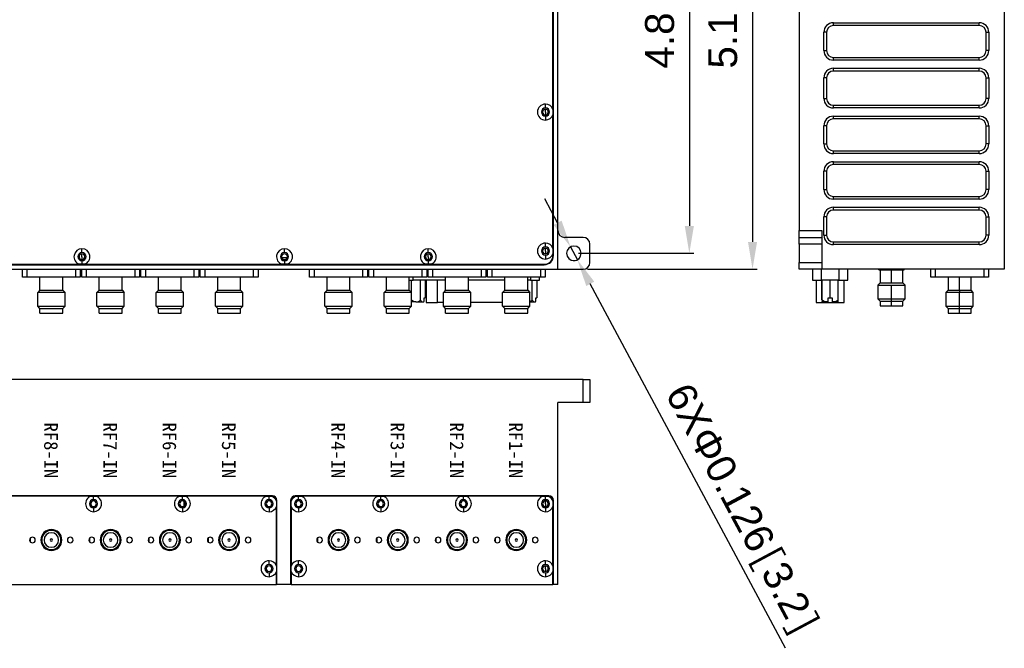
# Model space of a CAD drawing. Header units: millimetres. Extents: x 26 to 391, y 12 to 342.
# Tile 3 of 5: x 175 to 391, y 12 to 150. Entities that reach past the tile are written whole.
import ezdxf

# ---------------------------------------------------------------- set-up
doc = ezdxf.new("R2010")
doc.units = ezdxf.units.MM
doc.layers.add('尺寸', color=4, linetype='Continuous')
doc.styles.get("Standard").update_dxf_attribs({"font": 'arial.ttf'})
doc.dimstyles.new('ISO-25', dxfattribs={"dimtxt": 2.5, "dimasz": 2.5, "dimexe": 1.25, "dimexo": 0.625, "dimtad": 1, "dimtxsty": 'Standard', "dimcen": 2.5, "dimadec": 0, "dimazin": 0, "dimtfac": 1, "dimtmove": 0, "dimatfit": 3, "dimfxl": 1, "dimarcsym": 0})

# ---------------------------------------------------------------- blocks, each defined once
blk = doc.blocks.new('*D12')
at = {"layer": 'Defpoints', "color": 0, "transparency": 16777216}
for p in [(298.63, 225.58), (298.63, 95.58), (335.81, 95.58)]:
    blk.add_point(p, dxfattribs=at)
at = {"layer": '尺寸', "color": 0, "lineweight": -2, "transparency": 16777216}
for p, q in [((299.62, 225.58), (336.8, 225.58)), ((335.81, 219.59), (335.81, 101.58)), ((299.62, 95.58), (336.8, 95.58))]:
    blk.add_line(p, q, dxfattribs=at)
at = {"layer": '尺寸', "color": 0, "transparency": 16777216}
for points in [[(334.81, 219.59), (336.8, 219.59), (335.81, 225.58)], [(334.81, 101.58), (336.8, 101.58), (335.81, 95.58)]]:
    blk.add_solid(points, dxfattribs=at)
at = {"layer": '尺寸', "color": 0, "transparency": 16777216, "insert": (330.21, 160.58), "char_height": 6.35, "attachment_point": 5, "rotation": 90}
blk.add_mtext('5.118[130]', dxfattribs=at)
blk = doc.blocks.new('*D13')
at = {"layer": 'Defpoints', "color": 0, "transparency": 16777216}
for p in [(296.63, 222.08), (296.63, 99.08), (321.95, 99.08)]:
    blk.add_point(p, dxfattribs=at)
at = {"layer": '尺寸', "color": 0, "lineweight": -2, "transparency": 16777216}
for p, q in [((297.62, 222.08), (322.94, 222.08)), ((321.95, 216.09), (321.95, 105.08)), ((297.62, 99.08), (322.94, 99.08))]:
    blk.add_line(p, q, dxfattribs=at)
at = {"layer": '尺寸', "color": 0, "transparency": 16777216}
for points in [[(320.95, 216.09), (322.95, 216.09), (321.95, 222.08)], [(320.95, 105.08), (322.95, 105.08), (321.95, 99.08)]]:
    blk.add_solid(points, dxfattribs=at)
at = {"layer": '尺寸', "color": 0, "transparency": 16777216, "insert": (316.36, 160.58), "char_height": 6.35, "attachment_point": 5, "rotation": 90}
blk.add_mtext('4.843[123]', dxfattribs=at)
blk = doc.blocks.new('*D15')
at = {"layer": 'Defpoints', "color": 0, "transparency": 16777216}
for p in [(295.87, 100.49), (297.38, 97.67)]:
    blk.add_point(p, dxfattribs=at)
at = {"layer": '尺寸', "color": 0, "lineweight": -2, "transparency": 16777216}
for p, q in [((293.05, 105.78), (290.22, 111.06)), ((295.87, 100.49), (297.38, 97.67)), ((343.01, 12.39), (300.21, 92.39))]:
    blk.add_line(p, q, dxfattribs=at)
blk.add_arc((296.63, 99.08), 1.6, 262.674, 324.5268, dxfattribs=at)
at = {"layer": '尺寸', "color": 0, "transparency": 16777216}
for points in [[(293.93, 106.25), (292.17, 105.31), (295.87, 100.49)], [(301.09, 92.86), (299.33, 91.91), (297.38, 97.67)]]:
    blk.add_solid(points, dxfattribs=at)
at = {"layer": '尺寸', "color": 0, "transparency": 16777216, "insert": (333.1, 42.5), "char_height": 6.35, "attachment_point": 5, "rotation": 298.1473}
blk.add_mtext('6XΦ0.126{\\fSimSun|b0|i0|c134|p2;[}3.2{\\fSimSun|b0|i0|c134|p2;]}', dxfattribs=at)

msp = doc.modelspace()

# ---------------------------------------------------------------- linework, layer by layer
at = {"color": 7, "linetype": 'Continuous', "lineweight": 25}
for p, q in [((292.129, 98.582), (292.129, 225.582)), ((293.129, 95.582), (293.129, 225.582)), ((391.047, 225.582), (391.047, 95.582)), ((292.029, 130.665), (292.029, 159.999)), ((346.047, 155.582), (346.047, 104.082)), ((353.547, 149.682), (385.547, 149.682)), ((353.547, 149.082), (353.547, 149.682)), ((385.547, 149.082), (353.547, 149.082)), ((385.547, 149.082), (385.547, 149.682)), ((351.447, 143.582), (351.447, 147.582)), ((352.047, 147.582), (351.447, 147.582)), ((352.047, 147.582), (352.047, 143.582)), ((387.047, 147.582), (387.647, 147.582)), ((387.047, 143.582), (387.047, 147.582)), ((387.647, 147.582), (387.647, 143.582)), ((351.447, 143.582), (352.047, 143.582)), ((387.647, 143.582), (387.047, 143.582)), ((353.547, 141.482), (353.547, 142.082)), ((353.547, 142.082), (385.547, 142.082)), ((385.547, 141.482), (353.547, 141.482)), ((385.547, 141.482), (385.547, 142.082)), ((353.547, 139.682), (385.547, 139.682)), ((353.547, 139.082), (353.547, 139.682)), ((385.547, 139.082), (353.547, 139.082)), ((385.547, 139.082), (385.547, 139.682)), ((351.447, 133.082), (351.447, 137.582)), ((352.047, 137.582), (351.447, 137.582)), ((352.047, 137.582), (352.047, 133.082)), ((387.047, 133.082), (387.047, 137.582)), ((387.047, 137.582), (387.647, 137.582)), ((387.647, 137.582), (387.647, 133.082)), ((290.379, 130.982), (290.379, 131.832)), ((351.447, 133.082), (352.047, 133.082)), ((387.647, 133.082), (387.047, 133.082)), ((290.379, 130.082), (290.379, 130.707)), ((290.379, 130.082), (290.379, 129.457)), ((353.547, 130.982), (353.547, 131.582)), ((353.547, 131.582), (385.547, 131.582)), ((385.547, 130.982), (353.547, 130.982)), ((385.547, 130.982), (385.547, 131.582)), ((290.379, 129.182), (290.379, 128.332)), ((292.029, 100.165), (292.029, 129.499)), ((353.547, 129.182), (385.547, 129.182)), ((353.547, 128.582), (353.547, 129.182)), ((385.547, 128.582), (353.547, 128.582)), ((385.547, 128.582), (385.547, 129.182)), ((351.447, 123.082), (351.447, 127.082)), ((352.047, 127.082), (351.447, 127.082)), ((352.047, 127.082), (352.047, 123.082)), ((387.047, 123.082), (387.047, 127.082)), ((387.047, 127.082), (387.647, 127.082)), ((387.647, 127.082), (387.647, 123.082)), ((351.447, 123.082), (352.047, 123.082)), ((353.547, 120.982), (353.547, 121.582)), ((353.547, 121.582), (385.547, 121.582)), ((385.547, 120.982), (353.547, 120.982)), ((385.547, 120.982), (385.547, 121.582)), ((387.647, 123.082), (387.047, 123.082)), ((353.547, 119.182), (385.547, 119.182)), ((353.547, 118.582), (353.547, 119.182)), ((385.547, 118.582), (385.547, 119.182)), ((351.447, 113.082), (351.447, 117.082)), ((352.047, 117.082), (351.447, 117.082)), ((352.047, 117.082), (352.047, 113.082)), ((385.547, 118.582), (353.547, 118.582)), ((387.047, 113.082), (387.047, 117.082)), ((387.047, 117.082), (387.647, 117.082)), ((387.647, 117.082), (387.647, 113.082)), ((351.447, 113.082), (352.047, 113.082)), ((387.647, 113.082), (387.047, 113.082)), ((353.547, 110.982), (353.547, 111.582)), ((353.547, 111.582), (385.547, 111.582)), ((385.547, 110.982), (353.547, 110.982)), ((385.547, 110.982), (385.547, 111.582)), ((353.547, 109.182), (385.547, 109.182)), ((353.547, 108.582), (353.547, 109.182)), ((385.547, 108.582), (353.547, 108.582)), ((385.547, 108.582), (385.547, 109.182)), ((351.447, 103.082), (351.447, 107.082)), ((352.047, 107.082), (351.447, 107.082)), ((352.047, 107.082), (352.047, 103.082)), ((387.047, 103.082), (387.047, 107.082)), ((387.047, 107.082), (387.647, 107.082)), ((387.647, 107.082), (387.647, 103.082)), ((346.047, 104.082), (351.047, 104.082)), ((346.047, 102.582), (346.047, 104.082)), ((351.047, 104.082), (351.047, 102.582)), ((298.629, 102.582), (294.629, 102.582)), ((346.047, 102.582), (351.047, 102.582)), ((346.047, 101.082), (346.047, 102.582)), ((351.047, 102.582), (351.047, 101.082)), ((351.447, 103.082), (352.047, 103.082)), ((353.547, 100.982), (353.547, 101.582)), ((353.547, 101.582), (385.547, 101.582)), ((385.547, 100.982), (385.547, 101.582)), ((387.647, 103.082), (387.047, 103.082)), ((188.679, 99.232), (188.679, 100.082)), ((233.129, 99.232), (233.129, 100.082)), ((264.679, 99.232), (264.679, 100.082)), ((290.379, 100.482), (290.379, 101.332)), ((290.379, 99.582), (290.379, 100.207)), ((290.379, 99.582), (290.379, 98.957)), ((300.129, 97.082), (300.129, 101.082)), ((351.047, 101.082), (346.047, 101.082)), ((346.047, 101.082), (346.047, 97.082)), ((351.047, 101.082), (351.047, 97.082)), ((385.547, 100.982), (353.547, 100.982)), ((188.679, 98.332), (188.679, 98.957)), ((188.679, 98.332), (188.679, 97.707)), ((188.679, 97.432), (188.679, 96.682)), ((232.537, 98.132), (233.721, 98.132)), ((233.129, 97.432), (233.129, 96.682)), ((264.679, 98.332), (264.679, 98.957)), ((264.679, 98.332), (264.679, 97.707)), ((264.679, 97.432), (264.679, 96.682)), ((290.379, 98.682), (290.379, 97.832)), ((292.029, 98.582), (292.029, 98.999)), ((172.979, 96.582), (290.129, 96.582)), ((172.979, 95.582), (293.129, 95.582)), ((173.262, 96.682), (188.096, 96.682)), ((175.629, 93.882), (175.629, 95.582)), ((176.629, 95.582), (176.629, 93.882)), ((187.329, 93.882), (187.329, 95.582)), ((188.679, 96.682), (188.096, 96.682)), ((188.329, 95.582), (188.329, 93.882)), ((188.629, 93.882), (188.629, 95.582)), ((189.262, 96.682), (188.679, 96.682)), ((189.262, 96.682), (232.546, 96.682)), ((189.629, 95.582), (189.629, 93.882)), ((200.329, 93.882), (200.329, 95.582)), ((201.329, 95.582), (201.329, 93.882)), ((201.629, 93.882), (201.629, 95.582)), ((202.629, 95.582), (202.629, 93.882)), ((213.329, 93.882), (213.329, 95.582)), ((214.329, 95.582), (214.329, 93.882)), ((214.629, 93.882), (214.629, 95.582)), ((215.629, 95.582), (215.629, 93.882)), ((226.329, 93.882), (226.329, 95.582)), ((227.329, 95.582), (227.329, 93.882)), ((233.129, 96.682), (232.546, 96.682)), ((233.712, 96.682), (233.129, 96.682)), ((233.712, 96.682), (264.096, 96.682)), ((238.629, 93.882), (238.629, 95.582)), ((239.629, 95.582), (239.629, 93.882)), ((250.329, 93.882), (250.329, 95.582)), ((251.329, 95.582), (251.329, 93.882)), ((251.629, 93.882), (251.629, 95.582)), ((252.629, 95.582), (252.629, 93.882)), ((263.329, 93.882), (263.329, 95.582)), ((264.679, 96.682), (264.096, 96.682)), ((264.329, 95.582), (264.329, 93.882)), ((264.629, 93.882), (264.629, 95.582)), ((265.262, 96.682), (264.679, 96.682)), ((265.262, 96.682), (290.129, 96.682)), ((265.629, 95.582), (265.629, 93.882)), ((276.329, 93.882), (276.329, 95.582)), ((277.329, 95.582), (277.329, 93.882)), ((277.629, 93.882), (277.629, 95.582)), ((278.629, 95.582), (278.629, 93.882)), ((289.329, 93.882), (289.329, 95.582)), ((290.329, 95.582), (290.329, 93.882)), ((293.129, 95.582), (298.629, 95.582)), ((346.047, 97.082), (351.047, 97.082)), ((346.047, 95.582), (346.047, 97.082)), ((351.047, 95.582), (346.047, 95.582)), ((348.947, 95.582), (348.947, 93.222)), ((350.947, 93.222), (350.947, 95.582)), ((351.047, 97.082), (351.047, 95.582)), ((391.047, 95.582), (351.047, 95.582)), ((354.747, 95.582), (354.747, 93.222)), ((356.747, 93.222), (356.747, 95.582)), ((363.497, 95.482), (363.497, 95.582)), ((363.497, 95.482), (366.297, 95.482)), ((363.797, 95.482), (363.797, 92.582)), ((366.297, 95.482), (369.097, 95.482)), ((366.297, 92.582), (366.297, 95.482)), ((368.797, 92.582), (368.797, 95.482)), ((369.097, 95.482), (369.097, 95.582)), ((374.897, 93.882), (374.897, 95.582)), ((375.897, 95.582), (375.897, 93.882)), ((386.597, 93.882), (386.597, 95.582)), ((387.597, 95.582), (387.597, 93.882)), ((176.629, 93.882), (175.629, 93.882)), ((187.329, 93.882), (176.629, 93.882)), ((179.479, 90.982), (179.479, 93.882)), ((184.479, 90.982), (184.479, 93.882)), ((188.329, 93.882), (187.329, 93.882)), ((189.629, 93.882), (188.629, 93.882)), ((200.329, 93.882), (189.629, 93.882)), ((192.479, 90.982), (192.479, 93.882)), ((197.479, 90.982), (197.479, 93.882)), ((201.329, 93.882), (200.329, 93.882)), ((202.629, 93.882), (201.629, 93.882)), ((213.329, 93.882), (202.629, 93.882)), ((205.479, 90.982), (205.479, 93.882)), ((210.479, 90.982), (210.479, 93.882)), ((214.329, 93.882), (213.329, 93.882)), ((215.629, 93.882), (214.629, 93.882)), ((226.329, 93.882), (215.629, 93.882)), ((218.479, 90.982), (218.479, 93.882)), ((223.479, 90.982), (223.479, 93.882)), ((227.329, 93.882), (226.329, 93.882)), ((239.629, 93.882), (238.629, 93.882)), ((250.329, 93.882), (239.629, 93.882)), ((242.479, 90.982), (242.479, 93.882)), ((247.479, 90.982), (247.479, 93.882)), ((251.329, 93.882), (250.329, 93.882)), ((252.629, 93.882), (251.629, 93.882)), ((263.329, 93.882), (252.629, 93.882)), ((255.479, 90.982), (255.479, 93.882)), ((260.479, 90.982), (260.479, 93.882)), ((260.479, 93.222), (261.369, 93.222)), ((260.959, 90.502), (260.959, 93.222)), ((268.479, 93.222), (261.369, 93.222)), ((262.979, 88.809), (262.979, 93.222)), ((264.329, 93.882), (263.329, 93.882)), ((263.989, 93.222), (263.989, 89.322)), ((264.179, 93.222), (264.179, 88.272)), ((265.629, 93.882), (264.629, 93.882)), ((276.329, 93.882), (265.629, 93.882)), ((266.679, 88.272), (266.679, 93.222)), ((268.479, 90.982), (268.479, 93.882)), ((273.479, 90.982), (273.479, 93.882)), ((281.479, 93.222), (273.479, 93.222)), ((277.329, 93.882), (276.329, 93.882)), ((278.629, 93.882), (277.629, 93.882)), ((289.329, 93.882), (278.629, 93.882)), ((281.479, 90.982), (281.479, 93.882)), ((286.479, 90.982), (286.479, 93.882)), ((287.079, 93.222), (286.479, 93.222)), ((287.079, 93.222), (289.079, 93.222)), ((287.489, 88.809), (287.489, 93.222)), ((288.499, 93.222), (288.499, 89.322)), ((289.079, 93.222), (289.079, 93.882)), ((290.329, 93.882), (289.329, 93.882)), ((348.947, 93.222), (350.947, 93.222)), ((349.747, 93.222), (349.747, 88.272)), ((354.747, 93.222), (350.947, 93.222)), ((351.098, 88.809), (351.098, 93.222)), ((352.847, 89.322), (352.847, 93.222)), ((354.597, 88.809), (354.597, 93.222)), ((354.747, 93.222), (356.747, 93.222)), ((355.947, 88.272), (355.947, 93.222)), ((375.897, 93.882), (374.897, 93.882)), ((386.597, 93.882), (375.897, 93.882)), ((378.747, 93.882), (378.747, 90.982)), ((381.247, 90.982), (381.247, 93.882)), ((383.747, 90.982), (383.747, 93.882)), ((387.597, 93.882), (386.597, 93.882)), ((179.479, 90.982), (178.979, 90.482)), ((179.479, 90.982), (184.479, 90.982)), ((184.479, 90.982), (184.979, 90.482)), ((192.479, 90.982), (191.979, 90.482)), ((192.479, 90.982), (197.479, 90.982)), ((197.479, 90.982), (197.979, 90.482)), ((205.479, 90.982), (204.979, 90.482)), ((205.479, 90.982), (210.479, 90.982)), ((210.479, 90.982), (210.979, 90.482)), ((218.479, 90.982), (217.979, 90.482)), ((218.479, 90.982), (223.479, 90.982)), ((223.479, 90.982), (223.979, 90.482)), ((242.479, 90.982), (241.979, 90.482)), ((242.479, 90.982), (247.479, 90.982)), ((247.479, 90.982), (247.979, 90.482)), ((255.479, 90.982), (254.979, 90.482)), ((255.479, 90.982), (260.479, 90.982)), ((260.479, 90.982), (260.979, 90.482)), ((268.479, 90.982), (267.979, 90.482)), ((268.479, 90.982), (273.479, 90.982)), ((273.479, 90.982), (273.979, 90.482)), ((281.479, 90.982), (280.979, 90.482)), ((281.479, 90.982), (286.479, 90.982)), ((286.479, 90.982), (286.979, 90.482)), ((363.797, 92.582), (363.297, 92.082)), ((363.297, 92.082), (363.297, 89.082)), ((363.297, 92.082), (366.297, 92.082)), ((363.797, 92.582), (366.297, 92.582)), ((366.297, 92.582), (368.797, 92.582)), ((366.297, 89.082), (366.297, 92.082)), ((366.297, 92.082), (369.297, 92.082)), ((368.797, 92.582), (369.297, 92.082)), ((369.297, 89.082), (369.297, 92.082)), ((378.747, 90.982), (378.247, 90.482)), ((378.747, 90.982), (381.247, 90.982)), ((381.247, 90.982), (381.247, 90.482)), ((381.247, 90.982), (383.747, 90.982)), ((384.247, 90.482), (383.747, 90.982)), ((178.979, 87.482), (178.979, 90.482)), ((184.979, 90.482), (178.979, 90.482)), ((184.979, 87.482), (184.979, 90.482)), ((197.979, 90.482), (191.979, 90.482)), ((191.979, 87.482), (191.979, 90.482)), ((197.979, 87.482), (197.979, 90.482)), ((204.979, 87.482), (204.979, 90.482)), ((210.979, 90.482), (204.979, 90.482)), ((210.979, 87.482), (210.979, 90.482)), ((223.979, 90.482), (217.979, 90.482)), ((217.979, 87.482), (217.979, 90.482)), ((223.979, 87.482), (223.979, 90.482)), ((247.979, 90.482), (241.979, 90.482)), ((241.979, 87.482), (241.979, 90.482)), ((247.979, 87.482), (247.979, 90.482)), ((260.979, 90.482), (254.979, 90.482)), ((254.979, 87.482), (254.979, 90.482)), ((260.979, 87.482), (260.979, 90.482)), ((263.744, 89.322), (263.989, 89.322)), ((263.744, 88.53), (263.744, 89.322)), ((273.979, 90.482), (267.979, 90.482)), ((267.979, 87.482), (267.979, 90.482)), ((273.979, 87.482), (273.979, 90.482)), ((280.979, 87.482), (280.979, 90.482)), ((286.979, 90.482), (280.979, 90.482)), ((286.979, 87.482), (286.979, 90.482)), ((288.254, 89.322), (288.499, 89.322)), ((288.254, 88.53), (288.254, 89.322)), ((352.422, 89.322), (352.847, 89.322)), ((352.422, 88.53), (352.422, 89.322)), ((352.847, 89.322), (353.272, 89.322)), ((353.272, 89.322), (353.272, 88.53)), ((363.297, 89.082), (363.797, 88.582)), ((363.297, 89.082), (366.297, 89.082)), ((363.797, 88.582), (363.797, 87.582)), ((363.797, 88.582), (366.297, 88.582)), ((366.297, 88.582), (366.297, 89.082)), ((366.297, 89.082), (369.297, 89.082)), ((366.297, 88.582), (368.797, 88.582)), ((366.297, 87.582), (366.297, 88.582)), ((368.797, 88.582), (369.297, 89.082)), ((368.797, 87.582), (368.797, 88.582)), ((378.247, 90.482), (378.247, 87.482)), ((381.247, 90.482), (378.247, 90.482)), ((381.247, 87.482), (381.247, 90.482)), ((384.247, 90.482), (381.247, 90.482)), ((384.247, 87.482), (384.247, 90.482)), ((178.979, 87.482), (184.979, 87.482)), ((179.479, 86.982), (178.979, 87.482)), ((179.479, 86.982), (184.479, 86.982)), ((179.479, 85.982), (179.479, 86.982)), ((184.479, 86.982), (184.979, 87.482)), ((184.479, 85.982), (184.479, 86.982)), ((191.979, 87.482), (197.979, 87.482)), ((192.479, 86.982), (191.979, 87.482)), ((192.479, 86.982), (197.479, 86.982)), ((192.479, 85.982), (192.479, 86.982)), ((197.479, 86.982), (197.979, 87.482)), ((197.479, 85.982), (197.479, 86.982)), ((204.979, 87.482), (210.979, 87.482)), ((205.479, 86.982), (204.979, 87.482)), ((205.479, 86.982), (210.479, 86.982)), ((205.479, 85.982), (205.479, 86.982)), ((210.479, 86.982), (210.979, 87.482)), ((210.479, 85.982), (210.479, 86.982)), ((218.479, 86.982), (217.979, 87.482)), ((217.979, 87.482), (223.979, 87.482)), ((218.479, 86.982), (223.479, 86.982)), ((218.479, 85.982), (218.479, 86.982)), ((223.479, 86.982), (223.979, 87.482)), ((223.479, 85.982), (223.479, 86.982)), ((242.479, 86.982), (241.979, 87.482)), ((241.979, 87.482), (247.979, 87.482)), ((242.479, 86.982), (247.479, 86.982)), ((242.479, 85.982), (242.479, 86.982)), ((247.479, 86.982), (247.979, 87.482)), ((247.479, 85.982), (247.479, 86.982)), ((255.479, 86.982), (254.979, 87.482)), ((254.979, 87.482), (260.979, 87.482)), ((255.479, 86.982), (260.479, 86.982)), ((255.479, 85.982), (255.479, 86.982)), ((260.479, 86.982), (260.979, 87.482)), ((260.479, 85.982), (260.479, 86.982)), ((261.969, 88.422), (260.979, 88.422)), ((261.969, 88.422), (263.484, 88.422)), ((263.484, 88.422), (263.666, 88.422)), ((264.179, 88.272), (266.679, 88.272)), ((267.979, 88.272), (266.679, 88.272)), ((267.979, 87.482), (273.979, 87.482)), ((268.479, 86.982), (267.979, 87.482)), ((268.479, 86.982), (273.479, 86.982)), ((268.479, 85.982), (268.479, 86.982)), ((273.479, 86.982), (273.979, 87.482)), ((273.479, 85.982), (273.479, 86.982)), ((280.979, 88.272), (273.979, 88.272)), ((280.979, 87.482), (286.979, 87.482)), ((281.479, 86.982), (280.979, 87.482)), ((281.479, 86.982), (286.479, 86.982)), ((281.479, 85.982), (281.479, 86.982)), ((286.479, 86.982), (286.979, 87.482)), ((286.479, 85.982), (286.479, 86.982)), ((286.979, 88.422), (287.994, 88.422)), ((287.994, 88.422), (288.176, 88.422)), ((349.747, 88.272), (350.997, 88.272)), ((350.997, 88.272), (352.197, 88.272)), ((351.973, 88.422), (351.098, 88.422)), ((352.422, 88.422), (351.973, 88.422)), ((352.197, 88.272), (353.447, 88.272)), ((353.722, 88.422), (353.272, 88.422)), ((353.447, 88.272), (355.947, 88.272)), ((354.597, 88.422), (353.722, 88.422)), ((363.797, 87.582), (366.297, 87.582)), ((366.297, 87.582), (368.797, 87.582)), ((378.247, 87.482), (378.747, 86.982)), ((378.247, 87.482), (381.247, 87.482)), ((378.747, 86.982), (378.747, 85.982)), ((378.747, 86.982), (381.247, 86.982)), ((381.247, 87.482), (384.247, 87.482)), ((381.247, 86.982), (381.247, 87.482)), ((381.247, 86.982), (383.747, 86.982)), ((381.247, 85.982), (381.247, 86.982)), ((383.747, 86.982), (384.247, 87.482)), ((383.747, 85.982), (383.747, 86.982)), ((179.479, 85.982), (184.479, 85.982)), ((192.479, 85.982), (197.479, 85.982)), ((205.479, 85.982), (210.479, 85.982)), ((218.479, 85.982), (223.479, 85.982)), ((242.479, 85.982), (247.479, 85.982)), ((255.479, 85.982), (260.479, 85.982)), ((268.479, 85.982), (273.479, 85.982)), ((281.479, 85.982), (286.479, 85.982)), ((378.747, 85.982), (381.247, 85.982)), ((381.247, 85.982), (383.747, 85.982)), ((298.629, 71.364), (92.629, 71.364)), ((298.629, 66.364), (298.629, 71.364)), ((298.629, 71.364), (300.129, 71.364)), ((300.129, 71.364), (300.129, 66.364)), ((298.629, 66.364), (293.129, 66.364)), ((293.129, 26.364), (293.129, 66.364)), ((300.129, 66.364), (298.629, 66.364)), ((230.479, 45.864), (171.479, 45.864)), ((190.646, 45.764), (172.812, 45.764)), ((190.646, 45.764), (191.229, 45.764)), ((191.229, 45.014), (191.229, 45.764)), ((191.229, 45.764), (191.812, 45.764)), ((210.146, 45.764), (191.812, 45.764)), ((210.146, 45.764), (210.729, 45.764)), ((210.729, 45.014), (210.729, 45.764)), ((210.729, 45.764), (211.312, 45.764)), ((229.146, 45.764), (211.312, 45.764)), ((229.146, 45.764), (229.729, 45.764)), ((229.729, 45.764), (230.312, 45.764)), ((229.729, 45.014), (229.729, 45.764)), ((230.379, 45.764), (230.312, 45.764)), ((291.129, 45.864), (235.479, 45.864)), ((235.646, 45.764), (235.579, 45.764)), ((235.646, 45.764), (236.229, 45.764)), ((236.229, 45.014), (236.229, 45.764)), ((236.229, 45.764), (236.812, 45.764)), ((253.646, 45.764), (236.812, 45.764)), ((253.646, 45.764), (254.229, 45.764)), ((254.229, 45.014), (254.229, 45.764)), ((254.229, 45.764), (254.812, 45.764)), ((271.796, 45.764), (254.812, 45.764)), ((271.796, 45.764), (272.379, 45.764)), ((272.379, 45.014), (272.379, 45.764)), ((272.379, 45.764), (272.962, 45.764)), ((289.796, 45.764), (272.962, 45.764)), ((289.796, 45.764), (290.379, 45.764)), ((290.379, 45.764), (290.962, 45.764)), ((290.379, 45.014), (290.379, 45.764)), ((291.029, 45.764), (290.962, 45.764)), ((191.229, 43.214), (191.229, 42.364)), ((210.729, 43.214), (210.729, 42.364)), ((211.129, 43.634), (211.129, 44.594)), ((229.729, 43.214), (229.729, 42.364)), ((231.379, 44.697), (231.379, 44.764)), ((231.379, 30.447), (231.379, 43.531)), ((231.479, 26.364), (231.479, 44.864)), ((234.479, 44.864), (234.479, 26.364)), ((234.579, 44.764), (234.579, 44.697)), ((234.579, 43.531), (234.579, 30.447)), ((236.229, 43.214), (236.229, 42.364)), ((254.229, 43.214), (254.229, 42.364)), ((272.379, 43.214), (272.379, 42.364)), ((290.379, 44.114), (290.379, 44.739)), ((290.379, 44.114), (290.379, 43.489)), ((290.379, 43.214), (290.379, 42.364)), ((292.029, 44.697), (292.029, 44.764)), ((292.029, 30.447), (292.029, 43.531)), ((292.129, 26.364), (292.129, 44.864)), ((177.429, 35.684), (177.429, 36.644)), ((190.429, 35.684), (190.429, 36.644)), ((203.429, 35.684), (203.429, 36.644)), ((216.429, 35.684), (216.429, 36.644)), ((240.429, 35.684), (240.429, 36.644)), ((253.429, 35.684), (253.429, 36.644)), ((266.429, 35.684), (266.429, 36.644)), ((279.429, 35.684), (279.429, 36.644)), ((229.729, 30.764), (229.729, 31.614)), ((236.229, 30.764), (236.229, 31.614)), ((290.379, 30.764), (290.379, 31.614)), ((290.379, 29.864), (290.379, 30.489)), ((229.729, 28.964), (229.729, 28.114)), ((231.379, 26.364), (231.379, 29.281)), ((234.579, 29.281), (234.579, 26.364)), ((236.229, 28.964), (236.229, 28.114)), ((290.379, 29.864), (290.379, 29.239)), ((290.379, 28.964), (290.379, 28.114)), ((292.029, 26.364), (292.029, 29.281)), ((170.579, 26.364), (231.379, 26.364)), ((231.479, 27.364), (231.379, 27.364)), ((231.479, 26.364), (231.379, 26.364)), ((234.479, 26.364), (231.479, 26.364)), ((234.579, 27.364), (234.479, 27.364)), ((234.579, 26.364), (234.479, 26.364)), ((234.579, 26.364), (292.029, 26.364)), ((292.129, 27.364), (292.029, 27.364)), ((292.129, 26.364), (292.029, 26.364)), ((293.129, 26.364), (292.129, 26.364))]:
    msp.add_line(p, q, dxfattribs=at)
at = {"color": 8, "linetype": 'Continuous', "lineweight": 25}
for p, q in [((366.297, 95.482), (366.297, 95.582)), ((261.369, 93.222), (261.369, 93.882)), ((287.079, 93.882), (287.079, 93.222)), ((350.997, 88.887), (350.997, 93.222)), ((350.997, 88.272), (350.997, 88.458)), ((352.197, 88.422), (352.197, 88.272)), ((353.447, 88.422), (353.447, 88.272)), ((229.129, 29.689), (229.129, 30.039))]:
    msp.add_line(p, q, dxfattribs=at)
at = {"color": 7, "linetype": 'Continuous', "lineweight": 25}
for centre, radius, start, end in [((353.547, 147.582), 2.1, 90, 180), ((353.547, 147.582), 1.5, 90, 180), ((385.547, 147.582), 2.1, 0, 90), ((385.547, 147.582), 1.5, 0, 90), ((353.547, 143.582), 2.1, 180, 270), ((353.547, 143.582), 1.5, 180, 270), ((385.547, 143.582), 2.1, 270, 0), ((385.547, 143.582), 1.5, 270, 0), ((353.547, 137.582), 2.1, 90, 180), ((353.547, 137.582), 1.5, 90, 180), ((385.547, 137.582), 2.1, 0, 90), ((385.547, 137.582), 1.5, 0, 90), ((290.379, 130.082), 1.75, 90, 270), ((290.379, 130.082), 1.75, 19.46295, 90), ((353.547, 133.082), 2.1, 180, 270), ((353.547, 133.082), 1.5, 180, 270), ((385.547, 133.082), 2.1, 270, 0), ((385.547, 133.082), 1.5, 270, 0), ((290.379, 130.082), 0.9, 90, 270), ((290.379, 130.082), 0.625, 90, 270), ((290.379, 130.082), 0.9, 270, 90), ((290.379, 130.082), 0.625, 270, 90), ((290.379, 130.082), 1.75, 270, 340.53705), ((353.547, 127.082), 2.1, 90, 180), ((353.547, 127.082), 1.5, 90, 180), ((385.547, 127.082), 2.1, 0, 90), ((385.547, 127.082), 1.5, 0, 90), ((353.547, 123.082), 2.1, 180, 270), ((353.547, 123.082), 1.5, 180, 270), ((385.547, 123.082), 2.1, 270, 0), ((385.547, 123.082), 1.5, 270, 0), ((353.547, 117.082), 2.1, 90, 180), ((385.547, 117.082), 2.1, 0, 90), ((353.547, 117.082), 1.5, 90, 180), ((385.547, 117.082), 1.5, 0, 90), ((353.547, 113.082), 2.1, 180, 270), ((353.547, 113.082), 1.5, 180, 270), ((385.547, 113.082), 2.1, 270, 0), ((385.547, 113.082), 1.5, 270, 0), ((353.547, 107.082), 2.1, 90, 180), ((353.547, 107.082), 1.5, 90, 180), ((385.547, 107.082), 2.1, 0, 90), ((385.547, 107.082), 1.5, 0, 90), ((294.629, 104.082), 1.5, 180, 270), ((298.629, 101.082), 1.5, 0, 90), ((353.547, 103.082), 2.1, 180, 270), ((353.547, 103.082), 1.5, 180, 270), ((385.547, 103.082), 2.1, 270, 0), ((385.547, 103.082), 1.5, 270, 0), ((188.679, 98.332), 1.75, 90, 250.53705), ((188.679, 98.332), 1.75, 289.46295, 90), ((233.129, 98.332), 1.75, 90, 250.53705), ((233.129, 98.332), 1.75, 289.46295, 90), ((264.679, 98.332), 1.75, 90, 250.53705), ((264.679, 98.332), 1.75, 289.46295, 90), ((290.379, 99.582), 1.75, 90, 270), ((290.379, 99.582), 0.9, 90, 270), ((290.379, 99.582), 0.625, 90, 270), ((290.379, 99.582), 1.75, 19.46295, 90), ((290.379, 99.582), 0.9, 270, 90), ((290.379, 99.582), 0.625, 270, 90), ((296.629, 99.082), 1.6, 90, 270), ((296.629, 99.082), 1.6, 270, 90), ((188.679, 98.332), 0.9, 90, 270), ((188.679, 98.332), 0.625, 90, 270), ((188.679, 98.332), 0.9, 270, 90), ((188.679, 98.332), 0.625, 270, 90), ((233.129, 98.332), 0.9, 90, 270), ((233.129, 98.332), 0.625, 90, 270), ((233.129, 98.332), 0.9, 270, 90), ((233.129, 98.332), 0.625, 270, 90), ((264.679, 98.332), 0.9, 90, 270), ((264.679, 98.332), 0.625, 90, 270), ((264.679, 98.332), 0.9, 270, 90), ((264.679, 98.332), 0.625, 270, 90), ((290.129, 98.582), 1.9, 270, 0), ((290.129, 98.582), 2, 270, 0), ((290.379, 99.582), 1.75, 270, 340.53705), ((298.629, 97.082), 1.5, 270, 0), ((191.229, 44.114), 1.75, 109.46295, 270), ((191.229, 44.114), 1.75, 270, 70.53705), ((210.729, 44.114), 1.75, 109.46295, 270), ((210.729, 44.114), 1.75, 270, 70.53705), ((229.729, 44.114), 1.75, 109.46295, 270), ((229.729, 44.114), 1.75, 19.46295, 70.53705), ((230.379, 44.764), 1, 0, 90), ((230.479, 44.864), 1, 0, 90), ((235.479, 44.864), 1, 90, 180), ((236.229, 44.114), 1.75, 109.46295, 160.53705), ((235.579, 44.764), 1, 90, 180), ((236.229, 44.114), 1.75, 270, 70.53705), ((254.229, 44.114), 1.75, 109.46295, 270), ((254.229, 44.114), 1.75, 270, 70.53705), ((272.379, 44.114), 1.75, 109.46295, 270), ((272.379, 44.114), 1.75, 270, 70.53705), ((290.379, 44.114), 1.75, 109.46295, 270), ((290.379, 44.114), 1.75, 19.46295, 70.53705), ((291.029, 44.764), 1, 0, 90), ((291.129, 44.864), 1, 0, 90), ((191.229, 44.114), 0.9, 90, 270), ((191.229, 44.114), 0.625, 90, 270), ((191.229, 44.114), 0.9, 270, 90), ((191.229, 44.114), 0.625, 270, 90), ((210.729, 44.114), 0.9, 90, 270), ((210.729, 44.114), 0.625, 90, 270), ((210.729, 44.114), 0.9, 270, 90), ((210.729, 44.114), 0.625, 270, 90), ((229.729, 44.114), 0.9, 90, 270), ((229.729, 44.114), 0.625, 90, 270), ((229.729, 44.114), 0.9, 270, 90), ((229.729, 44.114), 0.625, 270, 90), ((229.729, 44.114), 1.75, 270, 340.53705), ((236.229, 44.114), 1.75, 199.46295, 270), ((236.229, 44.114), 0.9, 90, 270), ((236.229, 44.114), 0.625, 90, 270), ((236.229, 44.114), 0.9, 270, 90), ((236.229, 44.114), 0.625, 270, 90), ((254.229, 44.114), 0.9, 90, 270), ((254.229, 44.114), 0.625, 90, 270), ((254.229, 44.114), 0.9, 270, 90), ((254.229, 44.114), 0.625, 270, 90), ((272.379, 44.114), 0.9, 90, 270), ((272.379, 44.114), 0.625, 90, 270), ((272.379, 44.114), 0.9, 270, 90), ((272.379, 44.114), 0.625, 270, 90), ((290.379, 44.114), 0.9, 90, 270), ((290.379, 44.114), 0.625, 90, 270), ((290.379, 44.114), 0.9, 270, 90), ((290.379, 44.114), 0.625, 270, 90), ((290.379, 44.114), 1.75, 270, 340.53705), ((177.829, 36.164), 0.625, 90, 270), ((177.829, 36.164), 0.625, 270, 90), ((181.979, 36.164), 2.3, 90, 270), ((181.979, 36.164), 2.1, 0, 180), ((181.979, 36.164), 1.6, 0, 180), ((181.979, 36.164), 2.3, 270, 90), ((186.129, 36.164), 0.625, 90, 270), ((186.129, 36.164), 0.625, 270, 90), ((190.829, 36.164), 0.625, 90, 270), ((190.829, 36.164), 0.625, 270, 90), ((194.979, 36.164), 2.3, 90, 270), ((194.979, 36.164), 2.1, 0, 180), ((194.979, 36.164), 1.6, 0, 180), ((194.979, 36.164), 2.3, 270, 90), ((199.129, 36.164), 0.625, 90, 270), ((199.129, 36.164), 0.625, 270, 90), ((203.829, 36.164), 0.625, 90, 270), ((203.829, 36.164), 0.625, 270, 90), ((207.979, 36.164), 2.3, 90, 270), ((207.979, 36.164), 2.1, 0, 180), ((207.979, 36.164), 1.6, 0, 180), ((207.979, 36.164), 2.3, 270, 90), ((212.129, 36.164), 0.625, 90, 270), ((212.129, 36.164), 0.625, 270, 90), ((216.829, 36.164), 0.625, 90, 270), ((216.829, 36.164), 0.625, 270, 90), ((220.979, 36.164), 2.3, 90, 270), ((220.979, 36.164), 2.1, 0, 180), ((220.979, 36.164), 1.6, 0, 180), ((220.979, 36.164), 2.3, 270, 90), ((225.129, 36.164), 0.625, 90, 270), ((225.129, 36.164), 0.625, 270, 90), ((240.829, 36.164), 0.625, 90, 270), ((240.829, 36.164), 0.625, 270, 90), ((244.979, 36.164), 2.3, 90, 270), ((244.979, 36.164), 2.1, 0, 180), ((244.979, 36.164), 1.6, 0, 180), ((244.979, 36.164), 2.3, 270, 90), ((249.129, 36.164), 0.625, 90, 270), ((249.129, 36.164), 0.625, 270, 90), ((253.829, 36.164), 0.625, 90, 270), ((253.829, 36.164), 0.625, 270, 90), ((257.979, 36.164), 2.3, 90, 270), ((257.979, 36.164), 2.1, 0, 180), ((257.979, 36.164), 1.6, 0, 180), ((257.979, 36.164), 2.3, 270, 90), ((262.129, 36.164), 0.625, 90, 270), ((262.129, 36.164), 0.625, 270, 90), ((266.829, 36.164), 0.625, 90, 270), ((266.829, 36.164), 0.625, 270, 90), ((270.979, 36.164), 2.3, 90, 270), ((270.979, 36.164), 2.1, 0, 180), ((270.979, 36.164), 1.6, 0, 180), ((270.979, 36.164), 2.3, 270, 90), ((275.129, 36.164), 0.625, 90, 270), ((275.129, 36.164), 0.625, 270, 90), ((279.829, 36.164), 0.625, 90, 270), ((279.829, 36.164), 0.625, 270, 90), ((283.979, 36.164), 2.3, 90, 270), ((283.979, 36.164), 2.1, 0, 180), ((283.979, 36.164), 1.6, 0, 180), ((283.979, 36.164), 2.3, 270, 90), ((288.129, 36.164), 0.625, 90, 270), ((288.129, 36.164), 0.625, 270, 90), ((181.979, 36.164), 2.1, 180, 0), ((181.979, 36.164), 1.6, 180, 0), ((181.979, 36.164), 0.25, 0, 180), ((181.979, 36.164), 0.25, 180, 0), ((194.979, 36.164), 2.1, 180, 0), ((194.979, 36.164), 1.6, 180, 0), ((194.979, 36.164), 0.25, 0, 180), ((194.979, 36.164), 0.25, 180, 0), ((207.979, 36.164), 2.1, 180, 0), ((207.979, 36.164), 1.6, 180, 0), ((207.979, 36.164), 0.25, 0, 180), ((207.979, 36.164), 0.25, 180, 0), ((220.979, 36.164), 2.1, 180, 0), ((220.979, 36.164), 1.6, 180, 0), ((220.979, 36.164), 0.25, 0, 180), ((220.979, 36.164), 0.25, 180, 0), ((244.979, 36.164), 2.1, 180, 0), ((244.979, 36.164), 1.6, 180, 0), ((244.979, 36.164), 0.25, 0, 180), ((244.979, 36.164), 0.25, 180, 0), ((257.979, 36.164), 2.1, 180, 0), ((257.979, 36.164), 1.6, 180, 0), ((257.979, 36.164), 0.25, 0, 180), ((257.979, 36.164), 0.25, 180, 0), ((270.979, 36.164), 2.1, 180, 0), ((270.979, 36.164), 1.6, 180, 0), ((270.979, 36.164), 0.25, 0, 180), ((270.979, 36.164), 0.25, 180, 0), ((283.979, 36.164), 2.1, 180, 0), ((283.979, 36.164), 1.6, 180, 0), ((283.979, 36.164), 0.25, 0, 180), ((283.979, 36.164), 0.25, 180, 0), ((229.729, 29.864), 1.75, 90, 270), ((229.729, 29.864), 0.9, 90, 270), ((229.729, 29.864), 0.625, 90, 270), ((229.729, 29.864), 1.75, 19.46295, 90), ((229.729, 29.864), 0.9, 270, 90), ((229.729, 29.864), 0.625, 270, 90), ((236.229, 29.864), 1.75, 90, 160.53705), ((236.229, 29.864), 0.9, 90, 270), ((236.229, 29.864), 0.625, 90, 270), ((236.229, 29.864), 1.75, 270, 90), ((236.229, 29.864), 0.9, 270, 90), ((236.229, 29.864), 0.625, 270, 90), ((290.379, 29.864), 1.75, 90, 270), ((290.379, 29.864), 0.9, 90, 270), ((290.379, 29.864), 0.625, 90, 270), ((290.379, 29.864), 1.75, 19.46295, 90), ((290.379, 29.864), 0.9, 270, 90), ((290.379, 29.864), 0.625, 270, 90), ((229.729, 29.864), 1.75, 270, 340.53705), ((236.229, 29.864), 1.75, 199.46295, 270), ((290.379, 29.864), 1.75, 270, 340.53705)]:
    msp.add_arc(centre, radius, start, end, dxfattribs=at)
for points, knots in [([(292.029, 130.665), (292.029, 130.47), (292.029, 130.082), (292.029, 129.693), (292.029, 129.499)], [0, 0, 0, 0, 0.5013636, 1, 1, 1, 1]), ([(292.029, 100.165), (292.029, 99.971), (292.029, 99.582), (292.029, 99.194), (292.029, 98.999)], [0, 0, 0, 0, 0.4996801, 1, 1, 1, 1]), ([(261.969, 88.422), (261.786, 88.447), (261.419, 88.497), (261.113, 88.705), (260.959, 88.809)], [0, 0, 0, 0, 0.4991946, 1, 1, 1, 1]), ([(261.969, 88.422), (262.152, 88.447), (262.519, 88.497), (262.826, 88.705), (262.979, 88.809)], [0, 0, 0, 0, 0.4991947, 1, 1, 1, 1]), ([(262.979, 88.809), (263.056, 88.705), (263.209, 88.497), (263.392, 88.447), (263.484, 88.422)], [0, 0, 0, 0, 0.5003622, 1, 1, 1, 1]), ([(286.979, 88.529), (286.991, 88.531), (287.181, 88.57), (287.34, 88.693), (287.489, 88.809)], [0, 0, 0, 0, 0.0602709, 1, 1, 1, 1]), ([(287.489, 88.809), (287.566, 88.705), (287.719, 88.497), (287.902, 88.447), (287.994, 88.422)], [0, 0, 0, 0, 0.5003622, 1, 1, 1, 1]), ([(351.973, 88.422), (351.814, 88.447), (351.496, 88.497), (351.231, 88.705), (351.098, 88.809)], [0, 0, 0, 0, 0.49919463, 1, 1, 1, 1]), ([(351.098, 88.809), (351.098, 88.705), (351.098, 88.497), (351.098, 88.447), (351.098, 88.422)], [0, 0, 0, 0, 0.5003622, 1, 1, 1, 1]), ([(354.597, 88.809), (354.464, 88.705), (354.199, 88.497), (353.881, 88.447), (353.722, 88.422)], [0, 0, 0, 0, 0.5003622, 1, 1, 1, 1]), ([(354.597, 88.422), (354.597, 88.447), (354.597, 88.497), (354.597, 88.705), (354.597, 88.809)], [0, 0, 0, 0, 0.4991946, 1, 1, 1, 1]), ([(263.484, 88.422), (263.534, 88.429), (263.623, 88.441), (263.707, 88.503), (263.744, 88.53)], [0, 0, 0, 0, 0.5594486, 1, 1, 1, 1]), ([(263.666, 88.422), (263.681, 88.442), (263.706, 88.478), (263.732, 88.514), (263.744, 88.53)], [0, 0, 0, 0, 0.5599997, 1, 1, 1, 1]), ([(287.994, 88.422), (288.044, 88.429), (288.133, 88.441), (288.217, 88.503), (288.254, 88.53)], [0, 0, 0, 0, 0.5594486, 1, 1, 1, 1]), ([(288.176, 88.422), (288.191, 88.442), (288.216, 88.478), (288.242, 88.514), (288.254, 88.53)], [0, 0, 0, 0, 0.5599997, 1, 1, 1, 1]), ([(351.973, 88.422), (352.059, 88.429), (352.214, 88.441), (352.359, 88.503), (352.422, 88.53)], [0, 0, 0, 0, 0.5594486, 1, 1, 1, 1]), ([(352.422, 88.422), (352.422, 88.442), (352.422, 88.478), (352.422, 88.514), (352.422, 88.53)], [0, 0, 0, 0, 0.5599997, 1, 1, 1, 1]), ([(353.272, 88.53), (353.354, 88.496), (353.5, 88.436), (353.654, 88.426), (353.722, 88.422)], [0, 0, 0, 0, 0.5594323, 1, 1, 1, 1]), ([(353.272, 88.53), (353.272, 88.51), (353.272, 88.474), (353.272, 88.438), (353.272, 88.422)], [0, 0, 0, 0, 0.5600002, 1, 1, 1, 1]), ([(231.379, 44.697), (231.379, 44.503), (231.379, 44.114), (231.379, 43.725), (231.379, 43.531)], [0, 0, 0, 0, 0.5006048, 1, 1, 1, 1]), ([(234.579, 43.531), (234.579, 43.725), (234.579, 44.114), (234.579, 44.503), (234.579, 44.697)], [0, 0, 0, 0, 0.49939516, 1, 1, 1, 1]), ([(292.029, 44.697), (292.029, 44.503), (292.029, 44.114), (292.029, 43.725), (292.029, 43.531)], [0, 0, 0, 0, 0.50060484, 1, 1, 1, 1]), ([(231.379, 30.447), (231.379, 30.252), (231.379, 29.864), (231.379, 29.475), (231.379, 29.281)], [0, 0, 0, 0, 0.50136356, 1, 1, 1, 1]), ([(234.579, 29.281), (234.579, 29.475), (234.579, 29.864), (234.579, 30.252), (234.579, 30.447)], [0, 0, 0, 0, 0.4986364, 1, 1, 1, 1]), ([(292.029, 30.447), (292.029, 30.252), (292.029, 29.864), (292.029, 29.475), (292.029, 29.281)], [0, 0, 0, 0, 0.5013636, 1, 1, 1, 1])]:
    msp.add_open_spline(points, degree=3, knots=knots, dxfattribs=at)

# ---------------------------------------------------------------- texts
at = {"char_height": 3, "attachment_point": 1, "rotation": 270}
for s, insert in [('{\\fFangSong|b0|i0|c134|p49;RF8-IN}', (183.407, 61.948)), ('{\\fFangSong|b0|i0|c134|p49;RF7-IN}', (196.407, 61.948)), ('{\\fFangSong|b0|i0|c134|p49;RF6-IN}', (209.407, 61.948)), ('{\\fFangSong|b0|i0|c134|p49;RF5-IN}', (222.407, 61.948)), ('{\\fFangSong|b0|i0|c134|p49;RF4-IN}', (246.407, 61.948)), ('{\\fFangSong|b0|i0|c134|p49;RF3-IN}', (259.407, 61.948)), ('{\\fFangSong|b0|i0|c134|p49;RF2-IN}', (272.407, 61.948)), ('{\\fFangSong|b0|i0|c134|p49;RF1-IN}', (285.407, 61.948))]:
    msp.add_mtext_dynamic_manual_height_columns(s, width=13.25947, gutter_width=31.75, heights=[0], dxfattribs=dict(at, insert=insert))

# ---------------------------------------------------------------- dimensions: what is measured, and where the dimension line sits
at = {"layer": '尺寸'}
for base, p1, p2, text, picture, middle in [((335.805, 95.582), (298.629, 225.582), (298.629, 95.582), '5.118[<>]', '*D12', (335.805, 160.582)), ((321.951, 99.082), (296.629, 222.082), (296.629, 99.082), '4.843[<>]', '*D13', (321.951, 160.582))]:
    dim = msp.add_linear_dim(base=base, p1=p1, p2=p2, angle=270, text=text, dimstyle='ISO-25', override={"dimtxt": 6.35, "dimasz": 5.9944, "dimexe": 0.9906, "dimexo": 0.9906, "dimgap": 1.524, "dimadec": 2, "dimtzin": 0}, dxfattribs=at)
    dim.commit()
    dim.dimension.update_dxf_attribs({"geometry": picture, "text_midpoint": middle, "dimtype": 160})
dim = msp.add_diameter_dim_2p(p1=(295.874, 100.493), p2=(297.384, 97.671), text='6XΦ0.126{\\fSimSun|b0|i0|c134|p2;[}3.2{\\fSimSun|b0|i0|c134|p2;]}', dimstyle='ISO-25', override={"dimtxt": 6.35, "dimasz": 5.9944, "dimexe": 0.9906, "dimexo": 0.9906, "dimgap": 1.524, "dimzin": 0, "dimadec": 2, "dimtzin": 0}, dxfattribs=at)
dim.commit()
dim.dimension.update_dxf_attribs({"geometry": '*D15', "text_midpoint": (328.28, 39.923), "dimtype": 163})

doc.saveas('drawing.dxf')
